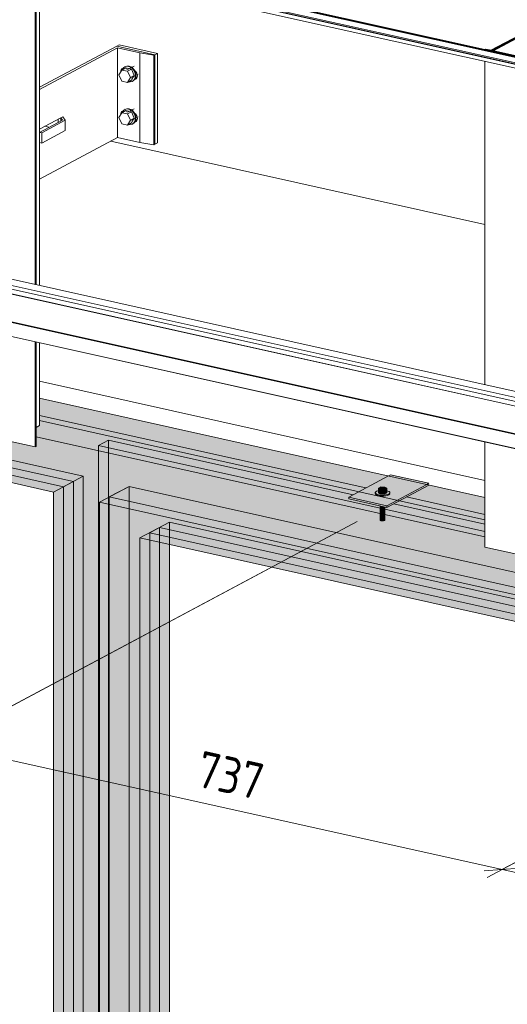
# Model space of a CAD drawing. Header units: millimetres. Extents: x -8351563 to -8343231, y 8501 to 6136062.
# Tile 34 of 42: x -8346293 to -8345756, y 2846489 to 2847572. Entities that reach past the tile are written whole.
import ezdxf

# ---------------------------------------------------------------- set-up
doc = ezdxf.new("R2010")
doc.units = ezdxf.units.MM
for name, color, linetype, lineweight in [('Каркас_Импост', 7, 'Continuous', 18), ('Монтажный зазор', 7, 'Continuous', 18), ('Обобщенные модели', 7, 'Continuous', 18), ('Оборудование', 7, 'Continuous', 18), ('Окна', 7, 'Continuous', 18), ('Остекление', 7, 'Continuous', 18), ('Размеры', 7, 'Continuous', 9), ('Размеры-20', 7, 'Continuous', 9), ('Части', 7, 'Continuous', 18)]:
    doc.layers.add(name, color=color, linetype=linetype, lineweight=lineweight)
doc.styles.add('GOST Common', font='GOST_Common.ttf', dxfattribs={"width": 0.9, "height": 40})
doc.dimstyles.new('ADSK_Основной_2_0', dxfattribs={"dimscale": 304.8, "dimtxt": 40.2286, "dimasz": 0.092782, "dimexe": 0.098425, "dimexo": 0.19685, "dimgap": 0.032808, "dimtad": 1, "dimdec": 0, "dimzin": 0, "dimdsep": 46, "dimtxsty": 'GOST Common', "dimblk1": 'OBLIQUE', "dimblk2": 'OBLIQUE', "dimsah": 1, "dimcen": 0.09, "dimdle": 0.098425, "dimazin": 0, "dimtfac": 1, "dimtdec": 4, "dimtix": 1, "dimtmove": 0, "dimatfit": 3, "dimfxl": 1, "dimtvp": 1, "dimtfill": 1, "dimtolj": 1, "dimtzin": 0, "dimarcsym": 2})

# ---------------------------------------------------------------- blocks, each defined once
blk = doc.blocks.new('okna_rehau_dvupolnoe - 2310х1800 _створка и глухое_-21120295-Схема крепления окна')
at = {"layer": 'Окна', "true_color": 0xbcbfc0, "transparency": 33554483}
h = blk.add_hatch(color=9, dxfattribs=at)
h.paths.add_polyline_path([(-4619014.7, 2846912.2), (-4619014.7, 2846936.8), (-4619469.1, 2847037.8), (-4619469.1, 2847013.2), (-4619019.8, 2846913.3)])
h.paths.add_polyline_path([(-4619509.1, 2847022.1), (-4619509.1, 2847046.7), (-4619999.1, 2847155.7), (-4619999.1, 2847131.1), (-4619512.7, 2847022.9)])
h.paths.add_polyline_path([(-4620039.1, 2847140), (-4620039.1, 2847164.6), (-4620529.2, 2847273.6), (-4620529.2, 2847249), (-4620112.6, 2847156.4)])
h.paths.add_polyline_path([(-4620569.2, 2847257.9), (-4620569.2, 2847282.5), (-4620896.1, 2847355.3), (-4620928.7, 2847337.9), (-4620767.1, 2847302)])
h = blk.add_hatch(color=9, dxfattribs=at)
h.paths.add_polyline_path([(-4619014.7, 2845222.3), (-4619014.7, 2845241), (-4620911.9, 2845663.1), (-4620911.9, 2847315.4), (-4620569.2, 2847239.2), (-4620569.2, 2847257.9), (-4620928.7, 2847337.9), (-4620928.7, 2845648), (-4619021.8, 2845223.9)])
h.paths.add_polyline_path([(-4619014.7, 2846893.4), (-4619014.7, 2846912.2), (-4619469.1, 2847013.2), (-4619469.1, 2847007.8), (-4619472.8, 2847005.8), (-4619472.8, 2846995.3), (-4619021.8, 2846895)])
h.paths.add_polyline_path([(-4619509.1, 2847003.3), (-4619509.1, 2847022.1), (-4619999.1, 2847131.1), (-4619999.1, 2847125.7), (-4620002.9, 2847123.7), (-4620002.9, 2847113.2), (-4619567.2, 2847016.3)])
h.paths.add_polyline_path([(-4620039.1, 2847121.3), (-4620039.1, 2847140), (-4620529.2, 2847249), (-4620529.2, 2847243.6), (-4620532.9, 2847241.6), (-4620532.9, 2847231.1), (-4620112.6, 2847137.6)])
h = blk.add_hatch(color=9, dxfattribs=at)
h.paths.add_polyline_path([(-4619014.7, 2846893.4), (-4619014.7, 2846901.7), (-4619040.2, 2846907.4), (-4619040.2, 2846909.3), (-4619021.2, 2846919.4), (-4619469.1, 2847019), (-4619469.1, 2847007.8), (-4619472.8, 2847005.8), (-4619472.8, 2846995.3), (-4619019.8, 2846894.5)])
h.paths.add_polyline_path([(-4619509.1, 2847003.3), (-4619509.1, 2847027.9), (-4619595.5, 2847047.2), (-4619617, 2847035.7), (-4619659, 2847045), (-4619659, 2847046.9), (-4619640, 2847057.1), (-4619999.1, 2847136.9), (-4619999.1, 2847125.7), (-4620002.9, 2847123.7), (-4620002.9, 2847113.2), (-4619567.2, 2847016.3)])
h.paths.add_polyline_path([(-4620039.1, 2847121.3), (-4620039.1, 2847145.9), (-4620214.3, 2847184.8), (-4620235.8, 2847173.3), (-4620277.8, 2847182.7), (-4620277.8, 2847184.6), (-4620258.8, 2847194.7), (-4620529.2, 2847254.9), (-4620529.2, 2847243.6), (-4620532.9, 2847241.6), (-4620532.9, 2847231.1), (-4620112.6, 2847137.6)])
h.paths.add_polyline_path([(-4620569.2, 2847239.2), (-4620569.2, 2847263.8), (-4620833.1, 2847322.5), (-4620854.6, 2847311), (-4620896.6, 2847320.3), (-4620896.6, 2847322.2), (-4620877.6, 2847332.4), (-4620879.3, 2847332.7), (-4620911.9, 2847315.4), (-4620767.1, 2847283.2)])
h = blk.add_hatch(color=9, dxfattribs=at)
h.paths.add_polyline_path([(-4619014.7, 2845241), (-4619014.7, 2845285.6), (-4619032.7, 2845289.9), (-4619034, 2845290.2), (-4619034, 2845305.6), (-4619032.7, 2845306.1), (-4619022.9, 2845303.9), (-4619022.9, 2845334.4), (-4619024.8, 2845334.9), (-4619024.8, 2845340), (-4619032.7, 2845341.8), (-4619032.7, 2845346), (-4619023.7, 2845350.8), (-4619014.7, 2845348.8), (-4619014.7, 2846008.5), (-4619032.7, 2846012.8), (-4619034, 2846013.1), (-4619034, 2846028.5), (-4619032.7, 2846029), (-4619022.9, 2846026.8), (-4619022.9, 2846057.3), (-4619024.8, 2846057.8), (-4619024.8, 2846062.9), (-4619032.7, 2846064.7), (-4619032.7, 2846068.9), (-4619023.7, 2846073.7), (-4619014.7, 2846071.7), (-4619014.7, 2846732.4), (-4619032.7, 2846736.7), (-4619034, 2846737), (-4619034, 2846752.4), (-4619032.7, 2846752.9), (-4619022.9, 2846750.7), (-4619022.9, 2846781.2), (-4619024.8, 2846781.7), (-4619024.8, 2846786.8), (-4619032.7, 2846788.6), (-4619032.7, 2846792.8), (-4619023.7, 2846797.6), (-4619014.7, 2846795.6), (-4619014.7, 2846893.4), (-4619472.8, 2846995.3), (-4619472.8, 2846984.8), (-4619473.8, 2846984.3), (-4619509.1, 2846992.1), (-4619509.1, 2847003.3), (-4620002.9, 2847113.2), (-4620002.9, 2847102.7), (-4620003.9, 2847102.2), (-4620039.1, 2847110), (-4620039.1, 2847121.3), (-4620532.9, 2847231.1), (-4620532.9, 2847220.6), (-4620533.9, 2847220.1), (-4620569.2, 2847227.9), (-4620569.2, 2847239.2), (-4620911.9, 2847315.4), (-4620911.9, 2845663.1), (-4619021.8, 2845242.6)])
h.paths.add_polyline_path([(-4619055.4, 2845306.4), (-4619933.2, 2845501.7), (-4619933.2, 2847041.4), (-4619055.4, 2846846.1), (-4619055.4, 2845692.6)])
h.paths.add_polyline_path([(-4619983.7, 2845512.9), (-4620861.5, 2845708.2), (-4620861.5, 2847247.8), (-4619983.7, 2847052.6), (-4619983.7, 2845692.6)])
h = blk.add_hatch(color=9, dxfattribs=at)
h.paths.add_polyline_path([(-4619014.7, 2846899.2), (-4619014.7, 2846901.7), (-4619040.2, 2846907.4), (-4619040.2, 2846909.3), (-4619035.2, 2846911.9), (-4619469.1, 2847008.5), (-4619469.1, 2847007.8), (-4619472.8, 2847005.8), (-4619472.8, 2847001.1), (-4619017.9, 2846899.9)])
h.paths.add_polyline_path([(-4619509.1, 2847009.2), (-4619509.1, 2847017.4), (-4619609.5, 2847039.7), (-4619617, 2847035.7), (-4619619.2, 2847036.2), (-4619619.2, 2847033.7), (-4619558.4, 2847020.1)])
h.paths.add_polyline_path([(-4619624.2, 2847034.8), (-4619624.2, 2847037.3), (-4619659, 2847045), (-4619659, 2847046.9), (-4619654, 2847049.6), (-4619923.4, 2847109.5), (-4619934.3, 2847103.8), (-4619625.2, 2847035)])
h = blk.add_hatch(color=9, dxfattribs=at)
h.paths.add_polyline_path([(-4619014.7, 2845284.4), (-4619014.7, 2845285.6), (-4619032.7, 2845289.9), (-4619034, 2845290.2), (-4619034, 2845305.6), (-4619032.7, 2845306.1), (-4619022.9, 2845303.9), (-4619022.9, 2845323.8), (-4619900.7, 2845519.1), (-4619900.7, 2847058.7), (-4619022.9, 2846863.5), (-4619022.9, 2846797.4), (-4619014.7, 2846795.6), (-4619014.7, 2846899.2), (-4619472.8, 2847001.1), (-4619472.8, 2846984.8), (-4619473.8, 2846984.3), (-4619509.1, 2846992.1), (-4619509.1, 2847009.2), (-4619619.2, 2847033.7), (-4619619.4, 2847021.6), (-4619620.1, 2847021.2), (-4619621.9, 2847021), (-4619623.6, 2847021.2), (-4619624.2, 2847021.6), (-4619624.2, 2847022), (-4619624.2, 2847034.8), (-4619934.3, 2847103.8), (-4619934.3, 2845489), (-4619624.2, 2845420), (-4619624.1, 2845424.2), (-4619623.6, 2845424.5), (-4619621.3, 2845424.8), (-4619619.3, 2845424.1), (-4619619.2, 2845423.1), (-4619619.2, 2845418.9), (-4619021.8, 2845286)])
h.paths.add_polyline_path([(-4619014.7, 2845348.8), (-4619014.7, 2846008.5), (-4619022.9, 2846010.4), (-4619022.9, 2845350.6), (-4619021.8, 2845350.4)])
h.paths.add_polyline_path([(-4619014.7, 2846071.7), (-4619014.7, 2846732.4), (-4619022.9, 2846734.2), (-4619022.9, 2846073.5), (-4619021.8, 2846073.3)])
for points in [[(-4619933.2, 2845501.7), (-4619900.7, 2845519.1), (-4619900.7, 2847058.7), (-4619933.2, 2847041.4), (-4619933.2, 2845504.8)], [(-4619044.6, 2846851.9), (-4619022.9, 2846863.5), (-4619900.7, 2847058.7), (-4619922.4, 2847047.2), (-4619048.1, 2846852.7)], [(-4619888.8, 2845537.6), (-4619856.2, 2845554.9), (-4619856.2, 2847019.5), (-4619888.8, 2847002.1), (-4619888.8, 2845554.9)]]:
    blk.add_hatch(color=9, dxfattribs=at).paths.add_polyline_path(points)
h = blk.add_hatch(color=9, dxfattribs=at)
h.paths.add_polyline_path([(-4619044.6, 2845312.2), (-4619044.6, 2846851.9), (-4619922.4, 2847047.2), (-4619922.4, 2845507.5), (-4619055.4, 2845314.6)])
h.paths.add_polyline_path([(-4619078.2, 2845357.2), (-4619888.8, 2845537.6), (-4619888.8, 2847002.1), (-4619078.2, 2846821.8), (-4619078.2, 2845366.4)])
at = {"layer": 'Каркас_Импост', "color": 253, "true_color": 0xadaeae}
for p, q in [((-4620828.9, 2847265.2), (-4619951.1, 2847069.9)), ((-4619640, 2847057.1), (-4619999.1, 2847136.9)), ((-4619934.3, 2845489), (-4619934.3, 2847097.9)), ((-4619983.7, 2847052.6), (-4619951.1, 2847069.9)), ((-4619951.1, 2847069.9), (-4619951.1, 2845530.3)), ((-4619933.2, 2847041.4), (-4619900.7, 2847058.7)), ((-4619922.4, 2847047.2), (-4619900.7, 2847058.7)), ((-4619022.9, 2846863.5), (-4619900.7, 2847058.7)), ((-4619900.7, 2847058.7), (-4619022.9, 2846863.5)), ((-4619922.4, 2847047.2), (-4619922.4, 2847039)), ((-4619044.6, 2846851.9), (-4619922.4, 2847047.2)), ((-4619509.1, 2847027.9), (-4619595.5, 2847047.2)), ((-4619900.7, 2847034.1), (-4619900.7, 2845519.1)), ((-4619900.7, 2847034.1), (-4619900.7, 2845519.1)), ((-4619856.2, 2847019.5), (-4619888.8, 2847002.1)), ((-4619856.2, 2847019.5), (-4619856.2, 2847011.3)), ((-4619055.4, 2846841.4), (-4619856.2, 2847019.5)), ((-4619856.2, 2847011.3), (-4619856.2, 2846994.9))]:
    blk.add_line(p, q, dxfattribs=at)
at = {"layer": 'Каркас_Импост', "color": 253, "true_color": 0xaaaaaa}
for p, q in [((-4619983.7, 2847052.6), (-4620861.5, 2847247.8)), ((-4620002.9, 2847113.2), (-4619509.1, 2847003.3)), ((-4619983.7, 2845512.9), (-4619983.7, 2847052.6)), ((-4619055.4, 2846846.1), (-4619933.2, 2847041.4)), ((-4619933.2, 2845501.7), (-4619933.2, 2847041.4)), ((-4619922.4, 2847039), (-4619922.4, 2845507.5)), ((-4619888.8, 2847002.1), (-4619888.8, 2845537.6)), ((-4619078.2, 2846821.8), (-4619888.8, 2847002.1)), ((-4619856.2, 2846994.9), (-4619856.2, 2845554.9))]:
    blk.add_line(p, q, dxfattribs=at)
at = {"layer": 'Каркас_Импост', "color": 253, "true_color": 0xb0b1b1}
for p, q in [((-4619934.3, 2847103.8), (-4619923.4, 2847109.5)), ((-4619934.3, 2847097.9), (-4619934.3, 2847103.8)), ((-4619934.3, 2847103.8), (-4619624.2, 2847034.8)), ((-4619923.4, 2847109.5), (-4619654, 2847049.6)), ((-4619923.4, 2847046.6), (-4619923.4, 2847095.5)), ((-4619900.7, 2847058.7), (-4619900.7, 2847034.1)), ((-4619900.7, 2847058.7), (-4619900.7, 2847034.1)), ((-4619923.4, 2845498.9), (-4619923.4, 2847039.2)), ((-4619609.5, 2847039.7), (-4619509.1, 2847017.4)), ((-4619619.2, 2847033.7), (-4619509.1, 2847009.2))]:
    blk.add_line(p, q, dxfattribs=at)
at = {"layer": 'Каркас_Импост', "color": 253, "true_color": 0xb2b3b4}
for p, q in [((-4619923.4, 2847095.5), (-4619923.4, 2847109.5)), ((-4619923.4, 2847039.2), (-4619923.4, 2847046.6))]:
    blk.add_line(p, q, dxfattribs=at)
at = {"layer": 'Монтажный зазор', "color": 253, "true_color": 0xaaaaaa}
for p, q in [((-4619999.1, 2847155.7), (-4619509.1, 2847046.7)), ((-4619509.1, 2847022.1), (-4619999.1, 2847131.1)), ((-4620002.9, 2847113.2), (-4619509.1, 2847003.3))]:
    blk.add_line(p, q, dxfattribs=at)
at = {"layer": 'Монтажный зазор', "color": 253, "true_color": 0xadaeae}
for p, q in [((-4619640, 2847057.1), (-4619999.1, 2847136.9)), ((-4619509.1, 2847027.9), (-4619595.5, 2847047.2))]:
    blk.add_line(p, q, dxfattribs=at)
at = {"layer": 'Остекление', "color": 253, "true_color": 0xadaeae}
for p, q in [((-4620839.8, 2847259.4), (-4619961.9, 2847064.2)), ((-4619972.8, 2847058.4), (-4620850.6, 2847253.6)), ((-4619972.8, 2847058.4), (-4619961.9, 2847064.2)), ((-4619961.9, 2847064.2), (-4619961.9, 2845524.5)), ((-4619972.8, 2845518.7), (-4619972.8, 2847058.4)), ((-4619877.9, 2847007.9), (-4619867.1, 2847013.7)), ((-4619067.3, 2846827.6), (-4619877.9, 2847007.9)), ((-4619877.9, 2847007.9), (-4619877.9, 2846999.7)), ((-4619867.1, 2846997.3), (-4619867.1, 2847013.7)), ((-4619867.1, 2847013.7), (-4619056.5, 2846833.4))]:
    blk.add_line(p, q, dxfattribs=at)
at = {"layer": 'Остекление', "color": 253, "true_color": 0xaaaaaa}
for p, q in [((-4619877.9, 2846999.7), (-4619877.9, 2845543.4)), ((-4619867.1, 2845549.1), (-4619867.1, 2846997.3))]:
    blk.add_line(p, q, dxfattribs=at)
blk = doc.blocks.new('HILTI_s_Профиль_MFT-T - Профиль MFT-Ta 60x42x1_8 6m-21127791-Схема крепления окна')
at = {"layer": 'Обобщенные модели', "color": 253, "lineweight": 35, "true_color": 0xaaaaaa}
for p, q in [((-4619470.6, 2847554.8), (-4619502.1, 2847538)), ((-4619500.6, 2847537.7), (-4619469.1, 2847554.5)), ((-4619469.1, 2847554.5), (-4619470.6, 2847554.8)), ((-4619508.1, 2847539.3), (-4619509.1, 2847538.8)), ((-4619509.1, 2847538.8), (-4619473.8, 2847531)), ((-4619502.1, 2847538), (-4619508.1, 2847539.3)), ((-4619472.8, 2847531.5), (-4619500.6, 2847537.7)), ((-4619473.8, 2847531), (-4619472.8, 2847531.5))]:
    blk.add_line(p, q, dxfattribs=at)
at = {"layer": 'Обобщенные модели', "color": 253, "true_color": 0xaaaaaa}
for p, q in [((-4619469.1, 2847530), (-4619469.1, 2847554.5)), ((-4619509.1, 2847170.7), (-4619509.1, 2847526.2)), ((-4619472.8, 2847530.8), (-4619472.8, 2847531.5)), ((-4619473.8, 2847518.3), (-4619473.8, 2847162.9)), ((-4619472.8, 2847162.7), (-4619472.8, 2847518.1)), ((-4619469.1, 2847330.3), (-4619469.1, 2847517.3)), ((-4619469.1, 2847161.8), (-4619469.1, 2847318.9)), ((-4619509.1, 2846992.1), (-4619509.1, 2847107.6)), ((-4619473.8, 2847099.8), (-4619473.8, 2846984.3)), ((-4619472.8, 2846984.8), (-4619472.8, 2847099.5)), ((-4619469.1, 2847007.8), (-4619469.1, 2847098.7)), ((-4619469.1, 2847007.8), (-4619472.8, 2847005.8)), ((-4619473.8, 2846984.3), (-4619509.1, 2846992.1)), ((-4619472.8, 2846984.8), (-4619473.8, 2846984.3))]:
    blk.add_line(p, q, dxfattribs=at)
blk = doc.blocks.new('HILTI_s_Профиль_MFT-T - Профиль MFT-Ta 60x42x1_8 6m-V56-Схема крепления окна')
at = {"layer": 'Обобщенные модели', "color": 253, "lineweight": 35, "true_color": 0xaaaaaa}
for p, q in [((-4620000.6, 2847672.7), (-4620032.2, 2847655.9)), ((-4620030.7, 2847655.6), (-4619999.1, 2847672.4)), ((-4619999.1, 2847672.4), (-4620000.6, 2847672.7)), ((-4620038.2, 2847657.2), (-4620039.1, 2847656.7)), ((-4620039.1, 2847656.7), (-4620003.9, 2847648.9)), ((-4620032.2, 2847655.9), (-4620038.2, 2847657.2)), ((-4620002.9, 2847649.4), (-4620030.7, 2847655.6)), ((-4620003.9, 2847648.9), (-4620002.9, 2847649.4))]:
    blk.add_line(p, q, dxfattribs=at)
at = {"layer": 'Обобщенные модели', "color": 253, "true_color": 0xaaaaaa}
for p, q in [((-4619999.1, 2847647.9), (-4619999.1, 2847672.4)), ((-4620002.9, 2847648.7), (-4620002.9, 2847649.4)), ((-4620039.1, 2847288.7), (-4620039.1, 2847644.1)), ((-4620003.9, 2847636.2), (-4620003.9, 2847280.8)), ((-4620002.9, 2847280.6), (-4620002.9, 2847636)), ((-4619999.1, 2847448.2), (-4619999.1, 2847635.2)), ((-4619999.1, 2847279.7), (-4619999.1, 2847436.8)), ((-4620039.1, 2847110), (-4620039.1, 2847225.5)), ((-4620003.9, 2847217.7), (-4620003.9, 2847102.2)), ((-4620002.9, 2847102.7), (-4620002.9, 2847217.5)), ((-4619999.1, 2847125.7), (-4619999.1, 2847216.6)), ((-4619999.1, 2847125.7), (-4620002.9, 2847123.7)), ((-4620003.9, 2847102.2), (-4620039.1, 2847110)), ((-4620002.9, 2847102.7), (-4620003.9, 2847102.2))]:
    blk.add_line(p, q, dxfattribs=at)
blk = doc.blocks.new('HILTI_s_Анкер_HRD-HF - HRD-HF 10x80-V57-Схема крепления окна')
at = {"layer": 'Обобщенные модели', "color": 253, "true_color": 0xaaaaaa}
for p, q in [((-4619908.7, 2847516.7), (-4619911.9, 2847511.3)), ((-4619904.4, 2847519), (-4619908.7, 2847516.7)), ((-4619902.4, 2847515.3), (-4619908.7, 2847516.7)), ((-4619904.9, 2847520.5), (-4619905.4, 2847520.2)), ((-4619904.4, 2847519), (-4619898.1, 2847517.6)), ((-4619903, 2847518.1), (-4619903.5, 2847517.8)), ((-4619895.2, 2847521.1), (-4619902.5, 2847517.2)), ((-4619898.1, 2847517.6), (-4619902.4, 2847515.3)), ((-4619899.2, 2847508.5), (-4619902.4, 2847515.3)), ((-4619898.1, 2847517.6), (-4619894.9, 2847510.8)), ((-4619911.9, 2847511.3), (-4619908.7, 2847504.5)), ((-4619908.7, 2847504.5), (-4619902.4, 2847503.1)), ((-4619902.4, 2847503.1), (-4619899.2, 2847508.5)), ((-4619898.1, 2847505.4), (-4619902.4, 2847503.1)), ((-4619894.9, 2847510.8), (-4619899.2, 2847508.5)), ((-4619894.9, 2847510.8), (-4619898.1, 2847505.4)), ((-4619897.8, 2847508.4), (-4619890.6, 2847512.2)), ((-4619897.8, 2847507.2), (-4619897.3, 2847507.5)), ((-4619897, 2847504.3), (-4619896.4, 2847504.6)), ((-4619895.5, 2847505.2), (-4619896.9, 2847504.4)), ((-4619894.5, 2847506.3), (-4619895.3, 2847505.4))]:
    blk.add_line(p, q, dxfattribs=at)
for points in [[(-4619893.7, 2847510.5, 0), (-4619893.9, 2847512.8, 0), (-4619894.7, 2847515, 0), (-4619895.9, 2847517, 0), (-4619897.4, 2847518.7, 0), (-4619899.3, 2847520, 0), (-4619901.2, 2847520.7, 0), (-4619903.2, 2847520.8, 0), (-4619905, 2847520.4, 0), (-4619906.6, 2847519.4, 0), (-4619907.8, 2847517.9, 0), (-4619908.2, 2847517.1, 0)], [(-4619904.4, 2847520.7, 0), (-4619902.6, 2847521.1, 0), (-4619900.7, 2847521, 0), (-4619898.7, 2847520.2, 0), (-4619896.9, 2847519, 0), (-4619895.3, 2847517.3, 0), (-4619894.1, 2847515.3, 0), (-4619893.4, 2847513.1, 0), (-4619893.1, 2847510.8, 0)], [(-4619901.2, 2847503.8, 0), (-4619899.3, 2847503.6, 0), (-4619897.4, 2847504.1, 0), (-4619895.9, 2847505.1, 0), (-4619894.7, 2847506.5, 0), (-4619893.9, 2847508.4, 0), (-4619893.7, 2847510.5, 0)], [(-4619893.1, 2847510.8, 0), (-4619893.4, 2847508.7, 0), (-4619894.1, 2847506.8, 0), (-4619894.4, 2847506.4, 0)]]:
    blk.add_polyline3d(points, dxfattribs=at)
blk = doc.blocks.new('HILTI_s_Анкер_HRD-HF - HRD-HF 10x80-V58-Схема крепления окна')
at = {"layer": 'Обобщенные модели', "color": 253, "true_color": 0xaaaaaa}
for p, q in [((-4619904.4, 2847472.1), (-4619908.7, 2847469.8)), ((-4619904.9, 2847473.5), (-4619905.4, 2847473.2)), ((-4619904.4, 2847472.1), (-4619898.1, 2847470.7)), ((-4619895.2, 2847474.2), (-4619902.5, 2847470.3)), ((-4619908.7, 2847469.8), (-4619911.9, 2847464.4)), ((-4619911.9, 2847464.4), (-4619908.7, 2847457.6)), ((-4619902.4, 2847468.4), (-4619908.7, 2847469.8)), ((-4619903, 2847471.2), (-4619903.5, 2847470.9)), ((-4619898.1, 2847470.7), (-4619902.4, 2847468.4)), ((-4619899.2, 2847461.6), (-4619902.4, 2847468.4)), ((-4619902.4, 2847456.2), (-4619899.2, 2847461.6)), ((-4619894.9, 2847463.9), (-4619899.2, 2847461.6)), ((-4619898.1, 2847470.7), (-4619894.9, 2847463.9)), ((-4619894.9, 2847463.9), (-4619898.1, 2847458.5)), ((-4619897.8, 2847461.5), (-4619890.6, 2847465.3)), ((-4619897.8, 2847460.3), (-4619897.3, 2847460.6)), ((-4619908.7, 2847457.6), (-4619902.4, 2847456.2)), ((-4619898.1, 2847458.5), (-4619902.4, 2847456.2)), ((-4619897, 2847457.3), (-4619896.4, 2847457.6))]:
    blk.add_line(p, q, dxfattribs=at)
for points in [[(-4619893.7, 2847463.6, 0), (-4619893.9, 2847465.8, 0), (-4619894.7, 2847468.1, 0), (-4619895.9, 2847470.1, 0), (-4619897.4, 2847471.8, 0), (-4619899.3, 2847473, 0), (-4619901.2, 2847473.7, 0), (-4619903.2, 2847473.9, 0), (-4619905, 2847473.4, 0), (-4619906.6, 2847472.4, 0), (-4619907.8, 2847471, 0), (-4619908.2, 2847470.1, 0)], [(-4619904.4, 2847473.7, 0), (-4619902.6, 2847474.2, 0), (-4619900.7, 2847474, 0), (-4619898.7, 2847473.3, 0), (-4619896.9, 2847472.1, 0), (-4619895.3, 2847470.4, 0), (-4619894.1, 2847468.3, 0), (-4619893.4, 2847466.1, 0), (-4619893.1, 2847463.9, 0)], [(-4619901.2, 2847456.8, 0), (-4619899.3, 2847456.7, 0), (-4619897.4, 2847457.1, 0), (-4619895.9, 2847458.1, 0), (-4619894.7, 2847459.6, 0), (-4619893.9, 2847461.5, 0), (-4619893.7, 2847463.6, 0)], [(-4619893.1, 2847463.9, 0), (-4619893.4, 2847461.8, 0), (-4619894.1, 2847459.9, 0), (-4619894.4, 2847459.5, 0)], [(-4619894.5, 2847459.3, 0), (-4619895.3, 2847458.4, 0), (-4619896.9, 2847457.4, 0)]]:
    blk.add_polyline3d(points, dxfattribs=at)
blk = doc.blocks.new('HILTI_s_Кронштейн_MFT-MF_LM - Кронштейн MFT-MF 190 LM-V59-Схема крепления окна')
at = {"layer": 'Обобщенные модели', "color": 253, "true_color": 0xaaaaaa}
for p, q in [((-4619914.2, 2847543), (-4619999.1, 2847497.7)), ((-4619999.1, 2847495.4), (-4619913.3, 2847541.1)), ((-4619872.2, 2847533.6), (-4619914.2, 2847543)), ((-4619913.3, 2847541.1), (-4619888.9, 2847535.7)), ((-4619913.3, 2847541.1), (-4619913.3, 2847442.6)), ((-4619888.9, 2847535.7), (-4619873.3, 2847533.1)), ((-4619888.9, 2847535.7), (-4619888.9, 2847437.1)), ((-4619873.3, 2847533.1), (-4619872.2, 2847533.6)), ((-4619873.3, 2847533.1), (-4619873.3, 2847434.5)), ((-4619872.2, 2847435.1), (-4619872.2, 2847533.6)), ((-4619893.9, 2847507.5), (-4619892.7, 2847507.4)), ((-4619974, 2847461.6), (-4619999.3, 2847448.1)), ((-4619999.1, 2847451.7), (-4619975.7, 2847464.2)), ((-4619996.7, 2847447.6), (-4619970.8, 2847461.4)), ((-4619978.8, 2847459.1), (-4619978.8, 2847462.6)), ((-4619973.4, 2847465.4), (-4619975.7, 2847464.2)), ((-4619975.7, 2847464.2), (-4619974, 2847461.6)), ((-4619975.7, 2847464.2), (-4619975.7, 2847460.7)), ((-4619975.7, 2847464.2), (-4619975.7, 2847460.7)), ((-4619970.8, 2847461.4), (-4619973.4, 2847465.4)), ((-4619970.8, 2847450.1), (-4619970.8, 2847461.4)), ((-4619893.9, 2847460.5), (-4619892.7, 2847460.5)), ((-4619970.8, 2847450.1), (-4619996.7, 2847436.3)), ((-4619999.3, 2847448.1), (-4619996.7, 2847447.6)), ((-4619999.3, 2847448.1), (-4619999.3, 2847436.9)), ((-4619913.3, 2847442.6), (-4619999.1, 2847396.8)), ((-4619996.7, 2847447.6), (-4619996.7, 2847436.3)), ((-4619888.9, 2847437.1), (-4619913.3, 2847442.6)), ((-4619996.7, 2847436.3), (-4619999.3, 2847436.9)), ((-4619873.3, 2847434.5), (-4619888.9, 2847437.1)), ((-4619872.2, 2847435.1), (-4619873.3, 2847434.5))]:
    blk.add_line(p, q, dxfattribs=at)
for points in [[(-4619909.9, 2847514.7, 0), (-4619909.8, 2847515.9, 0), (-4619909.3, 2847517, 0), (-4619908.6, 2847517.9, 0), (-4619907.6, 2847518.5, 0), (-4619907.2, 2847518.7, 0)], [(-4619894.4, 2847516, 0), (-4619893.7, 2847515.4, 0), (-4619892.8, 2847514.4, 0), (-4619892, 2847513.2, 0), (-4619891.6, 2847511.8, 0), (-4619891.4, 2847510.5, 0), (-4619891.6, 2847509.2, 0), (-4619892, 2847508, 0), (-4619892.8, 2847507.1, 0), (-4619893.7, 2847506.5, 0), (-4619894.4, 2847506.3, 0)], [(-4619909.9, 2847467.7, 0), (-4619909.8, 2847468.9, 0), (-4619909.3, 2847470.1, 0), (-4619908.6, 2847471, 0), (-4619907.6, 2847471.6, 0), (-4619907.2, 2847471.7, 0)], [(-4619894.4, 2847469, 0), (-4619893.7, 2847468.5, 0), (-4619892.8, 2847467.5, 0), (-4619892, 2847466.2, 0), (-4619891.6, 2847464.9, 0), (-4619891.4, 2847463.5, 0), (-4619891.6, 2847462.2, 0), (-4619892, 2847461.1, 0), (-4619892.8, 2847460.2, 0), (-4619893.7, 2847459.6, 0), (-4619894.4, 2847459.4, 0)]]:
    blk.add_polyline3d(points, dxfattribs=at)
blk = doc.blocks.new('HILTI_s_Термомост_MFT-ISO_50x105x5_LM - Термомост MFT-ISO 50x105x5 LM-8779976-Схема крепления окна')
at = {"layer": 'Обобщенные модели', "color": 253, "true_color": 0xaaaaaa}
for p, q in [((-4620988.9, 2847784.1), (-4620991.6, 2847782.6)), ((-4620949.6, 2847773.3), (-4620991.6, 2847782.6)), ((-4620988.9, 2847784.1), (-4620946.9, 2847774.7)), ((-4620949.6, 2847773.3), (-4620946.9, 2847774.7)), ((-4620946.9, 2847774.7), (-4620946.9, 2847676.2)), ((-4620949.6, 2847674.7), (-4620949.6, 2847773.3)), ((-4620970.1, 2847747), (-4620971.3, 2847747.1)), ((-4620970.7, 2847749.1), (-4620969, 2847748.7)), ((-4620970.1, 2847700.1), (-4620971.3, 2847700.2)), ((-4620970.7, 2847702.1), (-4620969, 2847701.7)), ((-4620946.9, 2847676.2), (-4620949.6, 2847674.7))]:
    blk.add_line(p, q, dxfattribs=at)
blk = doc.blocks.new('HILTI_s_Аграфный_профиль_MFT-HPE - Аграфный профиль MFT-HPE 6м-21083451-Схема крепления окна')
at = {"layer": 'Обобщенные модели', "color": 253, "true_color": 0xaaaaaa}
for p, q in [((-4621096.7, 2845545.6), (-4618979.9, 2845074.7)), ((-4618970.9, 2845079.5), (-4621087.8, 2845550.4)), ((-4618979.9, 2845070.5), (-4621096.7, 2845541.4)), ((-4618972, 2845063.6), (-4621088.9, 2845534.5)), ((-4618970.1, 2845063.1), (-4621087, 2845534)), ((-4618981.2, 2845034.3), (-4621098.1, 2845505.2)), ((-4618980.1, 2845034.9), (-4621097, 2845505.7)), ((-4618981.2, 2845019), (-4621098.1, 2845489.8)), ((-4618975.5, 2845017.4), (-4621092.3, 2845488.3))]:
    blk.add_line(p, q, dxfattribs=at)
blk = doc.blocks.new('HILTI_s_Аграфный_профиль_MFT-HPE - Аграфный профиль MFT-HPE 6м-V74-Схема крепления окна')
at = {"layer": 'Обобщенные модели', "color": 253, "true_color": 0xaaaaaa}
for p, q in [((-4621097.1, 2847883.6), (-4618980.2, 2847412.7)), ((-4618977.7, 2847414.1), (-4621094.5, 2847884.9)), ((-4621087, 2847889), (-4618970.1, 2847418.1)), ((-4618969, 2847418.7), (-4621085.9, 2847889.5))]:
    blk.add_line(p, q, dxfattribs=at)
blk = doc.blocks.new('Саморез HW5-R - 5_5х32-V78-Схема крепления окна')
at = {"layer": 'Оборудование', "true_color": 0xff0080}
for points in [[(-4619622.1, 2847049.1), (-4619618.1, 2847049.4), (-4619615, 2847050.4), (-4619614.1, 2847051), (-4619613.7, 2847051.7), (-4619613.9, 2847052.4), (-4619614.6, 2847053.1), (-4619615.8, 2847053.7), (-4619617.1, 2847054.1), (-4619617.1, 2847051.8), (-4619619.6, 2847050.4), (-4619624.2, 2847050.5), (-4619626.3, 2847051.9), (-4619626.3, 2847054.1), (-4619628.5, 2847053.4), (-4619629.3, 2847052.7), (-4619629.7, 2847052), (-4619629.6, 2847051.3), (-4619628.9, 2847050.6), (-4619627.7, 2847050), (-4619626.1, 2847049.5), (-4619624.2, 2847049.2)], [(-4619622.1, 2847048.2), (-4619618.1, 2847048.5), (-4619615, 2847049.4), (-4619615, 2847050.4), (-4619617, 2847049.7), (-4619620.1, 2847049.2), (-4619624.2, 2847049.2), (-4619627.7, 2847050), (-4619628.9, 2847050.6), (-4619629.6, 2847051.3), (-4619629.6, 2847050.3), (-4619628.9, 2847049.7), (-4619627.7, 2847049.1), (-4619626.1, 2847048.6), (-4619624.2, 2847048.3)], [(-4619619.6, 2847055.3), (-4619617.1, 2847056.7), (-4619619.2, 2847058.1), (-4619623.8, 2847058.2), (-4619626.3, 2847056.8), (-4619624.2, 2847055.4), (-4619621.8, 2847055.4)], [(-4619624.2, 2847050.5), (-4619624.2, 2847055.4), (-4619626.3, 2847056.8), (-4619626.3, 2847051.9), (-4619626.1, 2847051.8)], [(-4619619.6, 2847050.4), (-4619619.6, 2847055.3), (-4619624.2, 2847055.4), (-4619624.2, 2847050.5), (-4619621.8, 2847050.5)], [(-4619619.6, 2847050.4), (-4619617.1, 2847051.8), (-4619617.1, 2847056.7), (-4619619.6, 2847055.3)], [(-4619615, 2847049.4), (-4619614.1, 2847050.1), (-4619613.7, 2847051), (-4619613.7, 2847051.7), (-4619614.1, 2847051), (-4619615, 2847050.4)], [(-4619621.9, 2847034.1), (-4619620.1, 2847034.3), (-4619619.6, 2847034.5), (-4619619.6, 2847036.3), (-4619624.2, 2847037.3), (-4619624.2, 2847034.8), (-4619623.6, 2847034.4), (-4619622.5, 2847034.1)], [(-4619619.6, 2847027.9), (-4619619.6, 2847034.5), (-4619620.6, 2847034.2), (-4619622.5, 2847034.1), (-4619624, 2847034.6), (-4619624.2, 2847035), (-4619624.1, 2847028.9), (-4619619.8, 2847028)], [(-4619621.9, 2847021), (-4619620.1, 2847021.2), (-4619619.6, 2847021.3), (-4619619.8, 2847028), (-4619624.2, 2847029), (-4619624.2, 2847021.6), (-4619623.6, 2847021.2), (-4619622.5, 2847021)], [(-4619619.6, 2847034.5), (-4619619.2, 2847034.9), (-4619619.4, 2847036.2), (-4619619.6, 2847036.3), (-4619619.6, 2847035.7)], [(-4619619.2, 2847027.8), (-4619619.4, 2847034.7), (-4619619.6, 2847034.3), (-4619619.5, 2847027.9), (-4619619.3, 2847027.9)], [(-4619619.6, 2847021.3), (-4619619.2, 2847021.8), (-4619619.4, 2847027.9), (-4619619.6, 2847027.9)]]:
    blk.add_hatch(color=230, dxfattribs=at).paths.add_polyline_path(points)
at = {"layer": 'Оборудование', "color": 250, "true_color": 0x252626}
for p, q in [((-4619629.7, 2847051.9), (-4619629.7, 2847050.9)), ((-4619623.8, 2847058.2), (-4619626.3, 2847056.8)), ((-4619626.3, 2847056.8), (-4619624.2, 2847055.4)), ((-4619626.3, 2847051.9), (-4619626.3, 2847056.8)), ((-4619624.2, 2847050.5), (-4619626.3, 2847051.9)), ((-4619624.2, 2847055.4), (-4619619.6, 2847055.3)), ((-4619624.2, 2847055.4), (-4619624.2, 2847050.5)), ((-4619619.6, 2847050.4), (-4619624.2, 2847050.5)), ((-4619619.2, 2847058.1), (-4619623.8, 2847058.2)), ((-4619619.6, 2847055.3), (-4619617.1, 2847056.7)), ((-4619619.6, 2847050.4), (-4619619.6, 2847055.3)), ((-4619617.1, 2847051.8), (-4619619.6, 2847050.4)), ((-4619617.1, 2847056.7), (-4619619.2, 2847058.1)), ((-4619617.1, 2847051.8), (-4619617.1, 2847056.7)), ((-4619613.7, 2847050.9), (-4619613.7, 2847051.9)), ((-4619624.2, 2847029), (-4619624.2, 2847021.8)), ((-4619619.2, 2847021.8), (-4619619.2, 2847027.8)), ((-4619621.7, 2847020.9), (-4619622.7, 2847021)), ((-4619621.7, 2847020.9), (-4619620.7, 2847021))]:
    blk.add_line(p, q, dxfattribs=at)
at = {"layer": 'Оборудование', "color": 250, "true_color": 0x434444}
for p, q in [((-4619624.2, 2847037.3), (-4619624.2, 2847035)), ((-4619624.2, 2847035), (-4619624.2, 2847029)), ((-4619619.2, 2847035), (-4619619.2, 2847036.2)), ((-4619619.2, 2847027.8), (-4619619.2, 2847035))]:
    blk.add_line(p, q, dxfattribs=at)
at = {"layer": 'Оборудование', "color": 250, "true_color": 0x252626}
for points in [[(-4619628.5, 2847053.4, 0), (-4619629.3, 2847052.7, 0), (-4619629.7, 2847052, 0), (-4619629.6, 2847051.3, 0), (-4619628.9, 2847050.6, 0), (-4619627.7, 2847050, 0), (-4619626.1, 2847049.5, 0), (-4619624.2, 2847049.2, 0), (-4619622.1, 2847049.1, 0), (-4619620.1, 2847049.2, 0), (-4619618.1, 2847049.4, 0), (-4619616.4, 2847049.8, 0), (-4619615, 2847050.4, 0)], [(-4619615, 2847049.4, 0), (-4619616.4, 2847048.9, 0), (-4619618.1, 2847048.5, 0), (-4619620.1, 2847048.2, 0), (-4619622.1, 2847048.2, 0), (-4619624.2, 2847048.3, 0), (-4619626.1, 2847048.6, 0), (-4619627.7, 2847049.1, 0), (-4619628.9, 2847049.7, 0), (-4619629.6, 2847050.3, 0), (-4619629.7, 2847051.1, 0)], [(-4619626.4, 2847054.1, 0), (-4619627.1, 2847053.9, 0), (-4619628.5, 2847053.4, 0)], [(-4619615, 2847050.4, 0), (-4619614.1, 2847051, 0), (-4619613.7, 2847051.7, 0), (-4619613.9, 2847052.4, 0), (-4619614.6, 2847053.1, 0), (-4619615.8, 2847053.7, 0), (-4619617.1, 2847054.1, 0)], [(-4619613.7, 2847050.8, 0), (-4619614.1, 2847050.1, 0), (-4619615, 2847049.4, 0)], [(-4619624.2, 2847021.9, 0), (-4619624.2, 2847021.6, 0), (-4619624, 2847021.4, 0), (-4619623.6, 2847021.2, 0), (-4619623.1, 2847021.1, 0), (-4619622.5, 2847021, 0), (-4619621.9, 2847021, 0), (-4619621.2, 2847021, 0), (-4619620.6, 2847021, 0), (-4619620.1, 2847021.2, 0), (-4619619.6, 2847021.3, 0)], [(-4619619.6, 2847021.3, 0), (-4619619.4, 2847021.6, 0), (-4619619.2, 2847021.8, 0)]]:
    blk.add_polyline3d(points, dxfattribs=at)
at = {"layer": 'Оборудование', "color": 250, "true_color": 0x434444}
for points in [[(-4619624.2, 2847035, 0), (-4619624.2, 2847034.8, 0), (-4619624, 2847034.6, 0), (-4619623.6, 2847034.4, 0), (-4619623.1, 2847034.2, 0), (-4619622.5, 2847034.1, 0), (-4619621.9, 2847034.1, 0), (-4619621.2, 2847034.1, 0), (-4619620.6, 2847034.2, 0), (-4619620.1, 2847034.3, 0), (-4619619.6, 2847034.5, 0)], [(-4619619.6, 2847034.5, 0), (-4619620.1, 2847034.3, 0), (-4619620.6, 2847034.2, 0), (-4619621.2, 2847034.1, 0), (-4619621.9, 2847034.1, 0), (-4619622.5, 2847034.1, 0), (-4619623.1, 2847034.2, 0), (-4619623.6, 2847034.4, 0), (-4619624, 2847034.6, 0), (-4619624.2, 2847034.8, 0), (-4619624.2, 2847035, 0)], [(-4619619.6, 2847034.5, 0), (-4619619.4, 2847034.7, 0), (-4619619.2, 2847034.9, 0)], [(-4619619.2, 2847034.9, 0), (-4619619.4, 2847034.7, 0), (-4619619.6, 2847034.5, 0)]]:
    blk.add_polyline3d(points, dxfattribs=at)
blk = doc.blocks.new('HILTI_s_СПК_Пластина крепежная - HILTI_s_СПК_Пластина крепежная-V79-Схема крепления окна')
at = {"layer": 'Обобщенные модели', "true_color": 0xff0080}
for points in [[(-4619573.1, 2847061), (-4619570.9, 2847062.2), (-4619612.9, 2847071.5), (-4619615.1, 2847070.3), (-4619578.5, 2847062.2)], [(-4619617, 2847035.7), (-4619570.9, 2847060.5), (-4619573.1, 2847061), (-4619617, 2847037.6)], [(-4619570.9, 2847062.2), (-4619570.9, 2847062.3), (-4619594.5, 2847067.4)], [(-4619570.8, 2847060.5), (-4619570.9, 2847062.2), (-4619573.1, 2847061), (-4619570.9, 2847060.5)], [(-4619617, 2847035.7), (-4619617, 2847037.6), (-4619659, 2847046.9), (-4619659, 2847045), (-4619621.8, 2847036.7)]]:
    blk.add_hatch(color=230, dxfattribs=at).paths.add_polyline_path(points)
h = blk.add_hatch(color=230, dxfattribs=at)
h.paths.add_polyline_path([(-4619617, 2847037.6), (-4619573.1, 2847061), (-4619615.1, 2847070.3), (-4619659, 2847046.9), (-4619621.8, 2847038.6)])
h.paths.add_polyline_path([(-4619622.1, 2847048.2), (-4619626.1, 2847048.6), (-4619628.6, 2847049.5), (-4619629.2, 2847050), (-4619629.6, 2847050.6), (-4619629.3, 2847052.7), (-4619628.5, 2847053.4), (-4619626.3, 2847054.2), (-4619626.3, 2847056.8), (-4619623.8, 2847058.2), (-4619619.2, 2847058.1), (-4619617.1, 2847056.7), (-4619617.1, 2847054.1), (-4619615, 2847053.3), (-4619614.1, 2847052.6), (-4619613.9, 2847052.4), (-4619613.7, 2847050.8), (-4619614.1, 2847050.1), (-4619615.7, 2847049.2), (-4619616.4, 2847048.9), (-4619620.1, 2847048.2), (-4619621.8, 2847048.2)])
at = {"layer": 'Обобщенные модели'}
for p, q in [((-4619615.1, 2847070.3), (-4619612.9, 2847071.5)), ((-4619570.9, 2847062.2), (-4619612.9, 2847071.5)), ((-4619570.9, 2847062.2), (-4619573.1, 2847061))]:
    blk.add_line(p, q, dxfattribs=at)
at = {"layer": 'Обобщенные модели', "color": 250, "true_color": 0x252626}
for p, q in [((-4619659, 2847046.9), (-4619615.1, 2847070.3)), ((-4619573.1, 2847061), (-4619617, 2847037.6)), ((-4619617, 2847035.7), (-4619570.9, 2847060.3)), ((-4619659, 2847045), (-4619659, 2847046.9)), ((-4619659, 2847046.9), (-4619617, 2847037.6)), ((-4619659, 2847045), (-4619617, 2847035.7)), ((-4619617, 2847037.6), (-4619617, 2847035.7))]:
    blk.add_line(p, q, dxfattribs=at)
blk = doc.blocks.new('DIMBLOCK11-Схема крепления окна')
at = {"layer": 'Размеры-20'}
for p, q in [((-8345921.5, 2847020.2), (-8346397.5, 2846766.4)), ((-8346381.3, 2846775), (-8345921.5, 2847020.2)), ((-8345302.7, 2846882.6), (-8345778.7, 2846628.7)), ((-8345762.4, 2846637.4), (-8345302.7, 2846882.6)), ((-8345737.2, 2846631.8), (-8346381.3, 2846775))]:
    blk.add_line(p, q, dxfattribs=at)
at = {"layer": 'Размеры-20', "lineweight": 18}
for p, q in [((-8346381.3, 2846775), (-8346400.8, 2846773.6)), ((-8346381.3, 2846775), (-8346361.7, 2846776.5)), ((-8345762.4, 2846637.4), (-8345782, 2846636)), ((-8345762.4, 2846637.4), (-8345742.9, 2846638.8))]:
    blk.add_line(p, q, dxfattribs=at)
at = {"layer": 'Размеры-20', "color": 0, "insert": (-8346092, 2846768.4), "char_height": 40, "width": 90.821, "attachment_point": 1, "rotation": 347.4595, "line_spacing_factor": 1.022761, "style": 'GOST Common', "bg_fill": 3, "box_fill_scale": 1.25, "bg_fill_color": 256, "bg_fill_true_color": 13158600, "bg_fill_transparency": 0}
blk.add_mtext('737', dxfattribs=at)
blk = doc.blocks.new('_Oblique')
at = {"color": 0, "linetype": 'ByBlock', "lineweight": -2}
blk.add_line((-0.5, -0.5), (0.5, 0.5), dxfattribs=at)
blk = doc.blocks.new('DIMBLOCK12-Схема крепления окна')
at = {"layer": 'Размеры-20'}
for p, q in [((-8346540.3, 2847157.9), (-8347016.3, 2846904)), ((-8347000.1, 2846912.7), (-8346540.3, 2847157.9)), ((-8345921.5, 2847020.2), (-8346397.5, 2846766.4)), ((-8346381.3, 2846775), (-8345921.5, 2847020.2)), ((-8346381.3, 2846775), (-8347000.1, 2846912.7))]:
    blk.add_line(p, q, dxfattribs=at)
at = {"layer": 'Размеры-20', "lineweight": 18}
for p, q in [((-8347000.1, 2846912.7), (-8347019.6, 2846911.2)), ((-8347000.1, 2846912.7), (-8346980.5, 2846914.1)), ((-8346381.3, 2846775), (-8346400.8, 2846773.6)), ((-8346381.3, 2846775), (-8346361.7, 2846776.5))]:
    blk.add_line(p, q, dxfattribs=at)
at = {"layer": 'Размеры-20', "color": 0, "insert": (-8346710.8, 2846906), "char_height": 40, "width": 90.821, "attachment_point": 1, "rotation": 347.4595, "line_spacing_factor": 1.022761, "style": 'GOST Common', "bg_fill": 3, "box_fill_scale": 1.25, "bg_fill_color": 256, "bg_fill_true_color": 13158600, "bg_fill_transparency": 0}
blk.add_mtext('737', dxfattribs=at)

msp = doc.modelspace()

# ---------------------------------------------------------------- linework, layer by layer
at = {"layer": 'Обобщенные модели', "color": 253, "true_color": 0xaaaaaa}
for p, q in [((-8346260.7, 2847453.7), (-8346265.3, 2847454.8)), ((-8345781, 2847347), (-8346192.7, 2847438.6))]:
    msp.add_line(p, q, dxfattribs=at)
at = {"layer": 'Части', "lineweight": 25}
for p, q in [((-8347571.9, 2847929), (-8344999.6, 2847356.9)), ((-8344988.7, 2847362.6), (-8347561.1, 2847934.8))]:
    msp.add_line(p, q, dxfattribs=at)
at = {"layer": 'Части'}
msp.add_line((-8344999.6, 2847352.3), (-8347571.9, 2847924.5), dxfattribs=at)
at = {"layer": 'Части', "color": 253, "true_color": 0xaaaaaa}
msp.add_line((-8346271, 2847174.4), (-8345781, 2847065.4), dxfattribs=at)

# ---------------------------------------------------------------- block references
at = {"layer": 'Монтажный зазор', "color": 253, "true_color": 0xadaeae}
msp.add_blockref('okna_rehau_dvupolnoe - 2310х1800 _створка и глухое_-21120295-Схема крепления окна', (-3726271.9, 0), dxfattribs=at)
at = {"layer": 'Обобщенные модели', "color": 253, "true_color": 0xaaaaaa}
for name, p in [('HILTI_s_Аграфный_профиль_MFT-HPE - Аграфный профиль MFT-HPE 6м-V74-Схема крепления окна', (-3726271.9, 0)), ('HILTI_s_Профиль_MFT-T - Профиль MFT-Ta 60x42x1_8 6m-V56-Схема крепления окна', (-3726271.9, 0)), ('HILTI_s_Профиль_MFT-T - Профиль MFT-Ta 60x42x1_8 6m-21127791-Схема крепления окна', (-3726271.9, 0)), ('HILTI_s_Кронштейн_MFT-MF_LM - Кронштейн MFT-MF 190 LM-V59-Схема крепления окна', (-3726271.9, 0)), ('HILTI_s_Термомост_MFT-ISO_50x105x5_LM - Термомост MFT-ISO 50x105x5 LM-8779976-Схема крепления окна', (-3725194.5, -239.7)), ('HILTI_s_Аграфный_профиль_MFT-HPE - Аграфный профиль MFT-HPE 6м-21083451-Схема крепления окна', (-3726271.9, 1971.5)), ('HILTI_s_Анкер_HRD-HF - HRD-HF 10x80-V57-Схема крепления окна', (-3726271.9, 0)), ('HILTI_s_Анкер_HRD-HF - HRD-HF 10x80-V58-Схема крепления окна', (-3726271.9, 0))]:
    msp.add_blockref(name, p, dxfattribs=at)
at = {"layer": 'Обобщенные модели', "color": 250, "true_color": 0x252626}
msp.add_blockref('HILTI_s_СПК_Пластина крепежная - HILTI_s_СПК_Пластина крепежная-V79-Схема крепления окна', (-3726271.9, 0), dxfattribs=at)
at = {"layer": 'Оборудование', "color": 250, "true_color": 0x252626}
msp.add_blockref('Саморез HW5-R - 5_5х32-V78-Схема крепления окна', (-3726271.9, 0), dxfattribs=at)

# ---------------------------------------------------------------- next in the draw order: dimensions: what is measured, and where the dimension line sits
at = {"layer": 'Размеры'}
dim = msp.add_linear_dim(base=(-8345967.8, 2846683.1), p1=(-8345270.1, 2846899.9), p2=(-8345888.9, 2847037.6), angle=347.4595, dimstyle='ADSK_Основной_2_0', override={"dimpost": '<>', "dimfxl": 633.943408}, dxfattribs=at)
dim.commit()
dim.dimension.update_dxf_attribs({"geometry": 'DIMBLOCK11-Схема крепления окна', "text_midpoint": (-8345651.9, 2846643.5)})

# ---------------------------------------------------------------- next in the draw order: dimensions: what is measured, and where the dimension line sits
dim = msp.add_linear_dim(base=(-8346586.6, 2846820.7), p1=(-8345888.9, 2847037.6), p2=(-8346507.8, 2847175.2), angle=347.4595, dimstyle='ADSK_Основной_2_0', override={"dimpost": '<>', "dimfxl": 633.943408}, dxfattribs=at)
dim.commit()
dim.dimension.update_dxf_attribs({"geometry": 'DIMBLOCK12-Схема крепления окна', "text_midpoint": (-8346270.7, 2846781.2)})

doc.saveas('drawing.dxf')
